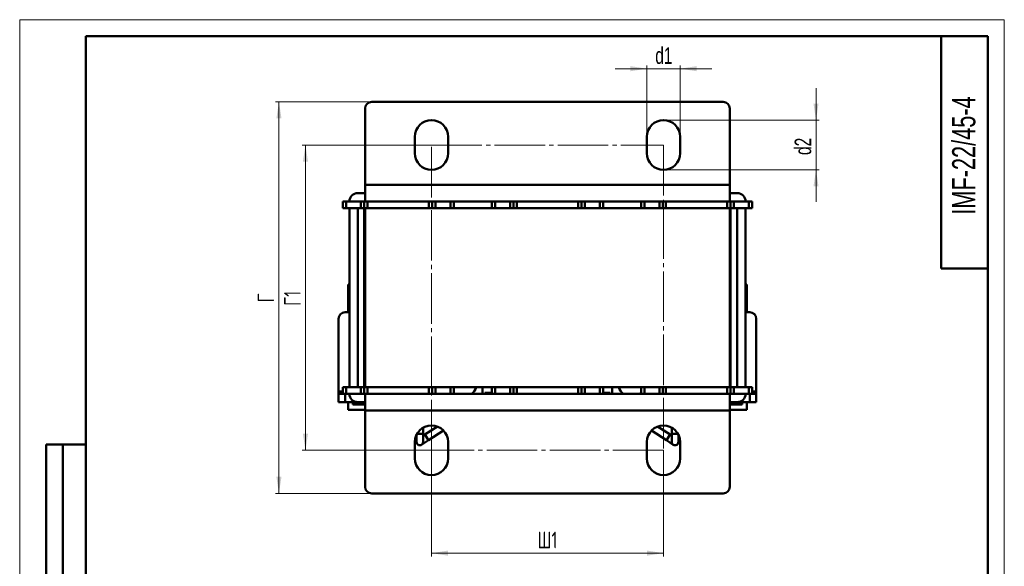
# Model space of a CAD drawing. Header units: millimetres. Extents: x 0 to 297, y 0 to 420.
# Tile 2 of 2: x 0 to 297, y 255 to 420. Entities that reach past the tile are written whole.
import ezdxf

# ---------------------------------------------------------------- set-up
doc = ezdxf.new("R2010")
doc.units = ezdxf.units.MM
doc.linetypes.add('SLD-Осевая', pattern=[19.05, 15.24, -1.27, 1.27, -1.27])
doc.linetypes.add('SLD-Сплошная', pattern=[0])
doc.styles.add('SLDTEXTSTYLE0', font='TXT', dxfattribs={"width": 0.7})
doc.styles.add('SLDTEXTSTYLE1', font='TXT', dxfattribs={"width": 0.7, "bigfont": 'bigfont'})
doc.dimstyles.new('SLDDIMSTYLE0', dxfattribs={"dimtxt": 5, "dimasz": 5, "dimexe": 0, "dimexo": 0.0625, "dimgap": 1.25, "dimtad": 2, "dimdec": 1, "dimrnd": 1e-09, "dimzin": 12, "dimdsep": 46, "dimtxsty": 'SLDTEXTSTYLE0', "dimsah": 1, "dimcen": 0.09, "dimadec": 0, "dimazin": 3, "dimtfac": 1, "dimtdec": 3, "dimtofl": 0, "dimtmove": 0, "dimatfit": 3, "dimfxl": 0, "dimfrac": 2, "dimtolj": 1, "dimtzin": 12, "dimarcsym": 0})
doc.dimstyles.new('SLDDIMSTYLE1', dxfattribs={"dimtxt": 5, "dimasz": 5, "dimexe": 0, "dimexo": 0.0625, "dimgap": 1.25, "dimtad": 2, "dimdec": 1, "dimrnd": 1e-09, "dimzin": 12, "dimdsep": 46, "dimtxsty": 'SLDTEXTSTYLE0', "dimsah": 1, "dimcen": 0.09, "dimadec": 0, "dimazin": 3, "dimtfac": 1, "dimtdec": 3, "dimtmove": 0, "dimatfit": 0, "dimfxl": 0, "dimfrac": 2, "dimtolj": 1, "dimtzin": 12, "dimarcsym": 0})

# ---------------------------------------------------------------- blocks, each defined once
blk = doc.blocks.new('_D_2')
at = {"color": 7, "linetype": 'SLD-Сплошная', "lineweight": 0}
for p, q in [((124.2, 290.23), (124.2, 258.24)), ((194.2, 290.23), (194.2, 258.24)), ((194.2, 259.24), (124.2, 259.24))]:
    blk.add_line(p, q, dxfattribs=at)
at = {"color": 7, "linetype": 'SLD-Сплошная', "lineweight": 18}
for points in [[(124.2, 259.24), (129.2, 258.47), (129.2, 260.01)], [(194.2, 259.24), (189.2, 260.01), (189.2, 258.47)]]:
    blk.add_solid(points, dxfattribs=at)
at = {"color": 7, "linetype": 'SLD-Сплошная', "lineweight": 18, "insert": (156.18, 265.69), "char_height": 5, "attachment_point": 1, "style": 'SLDTEXTSTYLE1'}
blk.add_mtext('Ш1', dxfattribs=at)
blk = doc.blocks.new('_D_3')
at = {"color": 7, "linetype": 'SLD-Сплошная', "lineweight": 0}
for p, q in [((124.19, 382.24), (85.2, 382.24)), ((86.2, 290.24), (86.2, 382.24)), ((124.19, 290.24), (85.2, 290.24))]:
    blk.add_line(p, q, dxfattribs=at)
at = {"color": 7, "linetype": 'SLD-Сплошная', "lineweight": 18}
for points in [[(86.2, 382.24), (85.43, 377.24), (86.97, 377.24)], [(86.2, 290.24), (86.97, 295.24), (85.43, 295.24)]]:
    blk.add_solid(points, dxfattribs=at)
at = {"color": 7, "linetype": 'SLD-Сплошная', "lineweight": 18, "insert": (79.75, 333.76), "char_height": 5, "attachment_point": 1, "rotation": 90, "style": 'SLDTEXTSTYLE1'}
blk.add_mtext('Г1', dxfattribs=at)
blk = doc.blocks.new('_D_4')
at = {"color": 7, "linetype": 'SLD-Сплошная', "lineweight": 0}
for p, q in [((106.19, 395.24), (77.2, 395.24)), ((78.2, 277.24), (78.2, 395.24)), ((106.19, 277.24), (77.2, 277.24))]:
    blk.add_line(p, q, dxfattribs=at)
at = {"color": 7, "linetype": 'SLD-Сплошная', "lineweight": 18}
for points in [[(78.2, 395.24), (77.43, 390.24), (78.97, 390.24)], [(78.2, 277.24), (78.97, 282.24), (77.43, 282.24)]]:
    blk.add_solid(points, dxfattribs=at)
at = {"color": 7, "linetype": 'SLD-Сплошная', "lineweight": 18, "insert": (71.75, 334.82), "char_height": 5, "attachment_point": 1, "rotation": 90, "style": 'SLDTEXTSTYLE1'}
blk.add_mtext('Г', dxfattribs=at)
blk = doc.blocks.new('_D_5')
at = {"color": 7, "linetype": 'SLD-Сплошная', "lineweight": 0}
for p, q in [((189.2, 405.24), (179.58, 405.24)), ((189.2, 384.75), (189.2, 406.24)), ((189.2, 405.24), (199.2, 405.24)), ((199.2, 384.75), (199.2, 406.24)), ((199.2, 405.24), (208.81, 405.24))]:
    blk.add_line(p, q, dxfattribs=at)
at = {"color": 7, "linetype": 'SLD-Сплошная', "lineweight": 18}
for points in [[(189.2, 405.24), (184.2, 406.01), (184.2, 404.47)], [(199.2, 405.24), (204.2, 404.47), (204.2, 406.01)]]:
    blk.add_solid(points, dxfattribs=at)
at = {"color": 7, "linetype": 'SLD-Сплошная', "lineweight": 18, "insert": (191.71, 411.69), "char_height": 5, "attachment_point": 1, "style": 'SLDTEXTSTYLE0'}
blk.add_mtext('d1', dxfattribs=at)
blk = doc.blocks.new('_D_6')
at = {"color": 7, "linetype": 'SLD-Сплошная', "lineweight": 0}
for p, q in [((240.2, 389.74), (240.2, 399.36)), ((194.21, 389.74), (241.2, 389.74)), ((240.2, 389.74), (240.2, 374.74)), ((194.21, 374.74), (241.2, 374.74)), ((240.2, 374.74), (240.2, 365.13))]:
    blk.add_line(p, q, dxfattribs=at)
at = {"color": 7, "linetype": 'SLD-Сплошная', "lineweight": 18}
for points in [[(240.2, 389.74), (240.97, 394.74), (239.43, 394.74)], [(240.2, 374.74), (239.43, 369.74), (240.97, 369.74)]]:
    blk.add_solid(points, dxfattribs=at)
at = {"color": 7, "linetype": 'SLD-Сплошная', "lineweight": 18, "insert": (233.75, 379.22), "char_height": 5, "attachment_point": 1, "rotation": 90, "style": 'SLDTEXTSTYLE0'}
blk.add_mtext('d2', dxfattribs=at)

msp = doc.modelspace()

# ---------------------------------------------------------------- linework, layer by layer
at = {"color": 7, "linetype": 'SLD-Сплошная', "lineweight": 18}
for p, q in [((0, 420), (297, 420)), ((0, 420), (0, 0)), ((297, 420), (297, 0))]:
    msp.add_line(p, q, dxfattribs=at)
at = {"color": 7, "linetype": 'SLD-Сплошная', "lineweight": 50}
for p, q in [((20, 415), (20, 5)), ((292, 415), (20, 415)), ((20, 415), (20, 5)), ((278, 415), (278, 345)), ((292, 5), (292, 415)), ((212.2, 395.24), (106.2, 395.24)), ((104.2, 393.24), (104.2, 370.24)), ((214.2, 370.24), (214.2, 393.24)), ((119.2, 384.74), (119.2, 379.74)), ((129.2, 379.74), (129.2, 384.74)), ((189.2, 384.74), (189.2, 379.74)), ((199.2, 379.74), (199.2, 384.74)), ((214.2, 370.24), (104.2, 370.24)), ((104.2, 365.24), (104.2, 370.24)), ((214.2, 370.24), (214.2, 365.24)), ((101.95, 367.74), (104.2, 367.74)), ((214.2, 367.74), (216.45, 367.74)), ((97.45, 363.24), (97.45, 365.24)), ((97.45, 365.24), (98.45, 365.24)), ((98.45, 363.24), (97.45, 363.24)), ((98.45, 365.24), (98.45, 363.24)), ((98.45, 365.24), (102.95, 365.24)), ((98.45, 363.24), (102.95, 363.24)), ((99.45, 309.24), (99.45, 363.24)), ((101.95, 309.24), (101.95, 363.24)), ((102.95, 363.24), (102.95, 365.24)), ((102.95, 365.24), (103.95, 365.24)), ((103.95, 363.24), (102.95, 363.24)), ((103.95, 363.24), (103.95, 365.24)), ((103.95, 365.24), (104.2, 365.24)), ((103.95, 309.24), (103.95, 363.24)), ((104.2, 363.24), (103.95, 363.24)), ((214.2, 365.24), (104.2, 365.24)), ((104.2, 309.24), (104.2, 363.24)), ((214.2, 363.24), (104.2, 363.24)), ((104.95, 365.24), (104.95, 363.24)), ((123.45, 363.24), (123.45, 365.24)), ((124.45, 365.24), (124.45, 363.24)), ((125.45, 365.24), (125.45, 363.24)), ((129.95, 363.24), (129.95, 365.24)), ((130.95, 365.24), (130.95, 363.24)), ((142.45, 363.24), (142.45, 365.24)), ((143.45, 365.24), (143.45, 363.24)), ((147.95, 363.24), (147.95, 365.24)), ((148.95, 363.24), (148.95, 365.24)), ((149.95, 365.24), (149.95, 363.24)), ((168.45, 363.24), (168.45, 365.24)), ((169.45, 365.24), (169.45, 363.24)), ((170.45, 365.24), (170.45, 363.24)), ((174.95, 363.24), (174.95, 365.24)), ((175.95, 365.24), (175.95, 363.24)), ((187.45, 363.24), (187.45, 365.24)), ((188.45, 365.24), (188.45, 363.24)), ((192.95, 363.24), (192.95, 365.24)), ((193.95, 363.24), (193.95, 365.24)), ((194.95, 365.24), (194.95, 363.24)), ((213.45, 363.24), (213.45, 365.24)), ((214.2, 365.24), (214.45, 365.24)), ((214.2, 309.24), (214.2, 363.24)), ((214.45, 363.24), (214.2, 363.24)), ((214.45, 365.24), (214.45, 363.24)), ((214.45, 365.24), (215.45, 365.24)), ((214.45, 363.24), (214.45, 309.24)), ((215.45, 363.24), (214.45, 363.24)), ((215.45, 365.24), (215.45, 363.24)), ((215.45, 365.24), (219.95, 365.24)), ((215.45, 363.24), (219.95, 363.24)), ((216.45, 363.24), (216.45, 309.24)), ((218.95, 363.24), (218.95, 309.24)), ((219.95, 363.24), (219.95, 365.24)), ((219.95, 365.24), (220.95, 365.24)), ((220.95, 363.24), (219.95, 363.24)), ((220.95, 365.24), (220.95, 363.24)), ((278, 345), (292, 345)), ((99.45, 340.24), (99.05, 340.24)), ((99.05, 340.24), (99.05, 331.84)), ((104.2, 340.24), (103.95, 340.24)), ((103.95, 338.64), (104.2, 338.64)), ((214.45, 340.24), (214.2, 340.24)), ((214.45, 338.64), (214.2, 338.64)), ((219.35, 340.24), (218.95, 340.24)), ((219.35, 340.24), (219.35, 331.84)), ((104.2, 334.64), (103.95, 334.64)), ((214.45, 334.64), (214.2, 334.64)), ((96.2, 307.98), (96.2, 329.84)), ((98.2, 331.84), (99.45, 331.84)), ((103.95, 329.84), (104.2, 329.84)), ((214.2, 329.84), (214.45, 329.84)), ((218.95, 331.84), (220.2, 331.84)), ((222.2, 329.84), (222.2, 307.98)), ((104.2, 327.04), (103.95, 327.04)), ((214.2, 327.04), (214.45, 327.04)), ((104.2, 324.87), (103.95, 324.9)), ((104.2, 324.59), (103.95, 324.58)), ((214.2, 325.84), (214.45, 325.84)), ((214.45, 324.84), (214.2, 324.87)), ((214.45, 324.58), (214.2, 324.59)), ((104.2, 323.37), (103.95, 323.35)), ((104.2, 322.59), (103.95, 322.57)), ((214.45, 323.35), (214.2, 323.37)), ((214.2, 323.34), (214.45, 323.33)), ((214.45, 322.57), (214.2, 322.59)), ((103.95, 320.12), (104.2, 320.09)), ((103.95, 319.33), (104.2, 319.32)), ((103.95, 318.1), (104.2, 318.09)), ((103.95, 317.84), (104.2, 317.81)), ((214.2, 320.09), (214.45, 320.12)), ((214.45, 319.36), (214.2, 319.34)), ((214.2, 319.32), (214.45, 319.33)), ((214.2, 318.09), (214.45, 318.1)), ((214.2, 317.81), (214.45, 317.78)), ((104.2, 316.84), (103.95, 316.85)), ((97.45, 307.24), (97.45, 309.24)), ((97.45, 309.24), (98.45, 309.24)), ((98.45, 309.24), (98.45, 307.24)), ((102.95, 309.24), (98.45, 309.24)), ((102.95, 307.24), (102.95, 309.24)), ((102.95, 309.24), (103.95, 309.24)), ((103.95, 307.24), (103.95, 309.24)), ((103.95, 309.24), (104.2, 309.24)), ((214.2, 309.24), (104.2, 309.24)), ((104.95, 309.24), (104.95, 307.24)), ((123.45, 307.24), (123.45, 309.24)), ((124.45, 309.24), (124.45, 307.24)), ((125.45, 309.24), (125.45, 307.24)), ((129.95, 307.24), (129.95, 309.24)), ((130.95, 309.24), (130.95, 307.24)), ((139.63, 309.24), (139.63, 307.24)), ((142.45, 307.24), (142.45, 309.24)), ((143.45, 309.24), (143.45, 307.24)), ((147.95, 307.24), (147.95, 309.24)), ((148.95, 307.24), (148.95, 309.24)), ((149.95, 309.24), (149.95, 307.24)), ((168.45, 307.24), (168.45, 309.24)), ((169.45, 309.24), (169.45, 307.24)), ((170.45, 309.24), (170.45, 307.24)), ((174.95, 307.24), (174.95, 309.24)), ((175.95, 309.24), (175.95, 307.24)), ((178.76, 309.24), (178.76, 307.24)), ((187.45, 307.24), (187.45, 309.24)), ((188.45, 309.24), (188.45, 307.24)), ((192.95, 307.24), (192.95, 309.24)), ((193.95, 307.24), (193.95, 309.24)), ((194.95, 309.24), (194.95, 307.24)), ((213.45, 307.24), (213.45, 309.24)), ((214.2, 309.24), (214.45, 309.24)), ((214.45, 309.24), (214.45, 307.24)), ((214.45, 309.24), (215.45, 309.24)), ((215.45, 309.24), (215.45, 307.24)), ((219.95, 309.24), (215.45, 309.24)), ((219.95, 307.24), (219.95, 309.24)), ((219.95, 309.24), (220.95, 309.24)), ((220.95, 309.24), (220.95, 307.24)), ((96.2, 307.98), (96.2, 307.24)), ((96.2, 304.74), (96.2, 307.24)), ((96.2, 307.24), (97.45, 307.24)), ((98.45, 307.24), (97.45, 307.24)), ((98.2, 307.24), (98.2, 304.74)), ((102.95, 307.24), (98.45, 307.24)), ((103.95, 307.24), (102.95, 307.24)), ((104.2, 307.24), (103.95, 307.24)), ((104.2, 302.24), (104.2, 307.24)), ((104.2, 307.24), (214.2, 307.24)), ((214.2, 307.24), (214.2, 302.24)), ((214.45, 307.24), (214.2, 307.24)), ((215.45, 307.24), (214.45, 307.24)), ((219.95, 307.24), (215.45, 307.24)), ((220.95, 307.24), (219.95, 307.24)), ((220.2, 304.74), (220.2, 307.24)), ((220.95, 307.24), (222.2, 307.24)), ((222.2, 307.24), (222.2, 307.98)), ((222.2, 307.24), (222.2, 304.74)), ((98.2, 304.74), (96.2, 304.74)), ((98.2, 304.74), (101.95, 304.74)), ((99.05, 304.74), (99.05, 302.44)), ((100.45, 304.04), (100.45, 304.74)), ((104.2, 304.04), (100.45, 304.04)), ((104.2, 304.74), (101.95, 304.74)), ((216.45, 304.74), (214.2, 304.74)), ((214.2, 304.04), (217.95, 304.04)), ((216.45, 304.74), (220.2, 304.74)), ((217.95, 304.04), (217.95, 304.74)), ((219.35, 304.74), (219.35, 302.44)), ((222.2, 304.74), (220.2, 304.74)), ((99.05, 302.44), (104.2, 302.44)), ((104.2, 302.24), (104.2, 279.24)), ((104.2, 302.24), (214.2, 302.24)), ((219.35, 302.44), (214.2, 302.44)), ((214.2, 279.24), (214.2, 302.24)), ((121.7, 295.24), (121.7, 297.07)), ((125.98, 297.42), (122.24, 294.95)), ((196.16, 294.95), (192.42, 297.42)), ((196.7, 297.07), (196.7, 295.24)), ((119.7, 294.92), (119.7, 292.74)), ((121.7, 292.74), (121.7, 295.24)), ((122.24, 294.95), (121.7, 294.6)), ((123.34, 293.28), (127.79, 296.22)), ((190.6, 296.22), (195.06, 293.28)), ((196.7, 294.6), (196.16, 294.95)), ((196.7, 295.24), (196.7, 292.74)), ((198.7, 292.74), (198.7, 294.92)), ((8, 172), (8, 292)), ((20, 292), (8, 292)), ((8, 172), (8, 292)), ((13, 172), (13, 292)), ((13, 172), (13, 292)), ((119.2, 292.74), (119.2, 287.74)), ((121.25, 291.91), (123.34, 293.28)), ((129.2, 287.74), (129.2, 292.74)), ((189.2, 292.74), (189.2, 287.74)), ((195.06, 293.28), (197.15, 291.91)), ((199.2, 287.74), (199.2, 292.74)), ((106.2, 277.24), (212.2, 277.24))]:
    msp.add_line(p, q, dxfattribs=at)
at = {"color": 7, "linetype": 'SLD-Осевая', "lineweight": 18}
for p, q in [((124.2, 382.24), (194.2, 382.24)), ((124.2, 290.24), (124.2, 382.24)), ((194.2, 382.24), (194.2, 290.24)), ((194.2, 290.24), (124.2, 290.24))]:
    msp.add_line(p, q, dxfattribs=at)
at = {"color": 8, "linetype": 'SLD-Сплошная', "lineweight": 50}
for p, q in [((97.45, 307.98), (96.2, 307.98)), ((142.11, 307.59), (140.28, 307.59)), ((178.11, 307.59), (176.28, 307.59)), ((222.2, 307.98), (220.95, 307.98)), ((119.87, 295.24), (121.7, 295.24)), ((123.34, 293.28), (122.24, 294.95)), ((196.16, 294.95), (195.06, 293.28)), ((196.7, 295.24), (197.15, 295.24)), ((197.15, 295.24), (198.53, 295.24))]:
    msp.add_line(p, q, dxfattribs=at)
at = {"color": 7, "linetype": 'SLD-Сплошная', "lineweight": 50, "flags": 128}
for points in [[(103.95, 325.84), (104.06, 325.84), (104.2, 325.84)], [(103.95, 323.33), (104.01, 323.33), (104.2, 323.34)], [(104.2, 319.34), (104.01, 319.35), (103.95, 319.36)], [(214.45, 316.85), (214.33, 316.84), (214.2, 316.84)], [(131.3, 307.24), (131.09, 307.43), (130.95, 307.57)], [(187.45, 307.57), (187.3, 307.43), (187.09, 307.24)]]:
    msp.add_lwpolyline(points, dxfattribs=at)
at = {"color": 7, "linetype": 'SLD-Сплошная', "lineweight": 50}
for centre, radius, start, end in [((106.2, 393.24), 2, 90, 180), ((212.2, 393.24), 2, 0, 90), ((124.2, 384.74), 5, 0, 180), ((194.2, 384.74), 5, 0, 180), ((124.2, 379.74), 5, 180, 0), ((194.2, 379.74), 5, 180, 0), ((101.95, 365.24), 2.5, 90, 180), ((216.45, 365.24), 2.5, 0, 90), ((98.2, 329.84), 2, 90, 180), ((220.2, 329.84), 2, 0, 90), ((133.83, 310.34), 4, 309.195, 344.038), ((184.56, 310.34), 4, 195.962, 230.805), ((101.95, 307.24), 2.5, 180, 270), ((216.45, 307.24), 2.5, 270, 0), ((124.2, 292.74), 5, 0, 180), ((194.2, 292.74), 5, 0, 180), ((120.7, 292.74), 1, 180, 0), ((197.7, 292.74), 1, 180, 236.6336), ((197.7, 292.74), 1, 236.6336, 0), ((124.2, 287.74), 5, 180, 0), ((194.2, 287.74), 5, 180, 0), ((106.2, 279.24), 2, 180, 270), ((212.2, 279.24), 2, 270, 0)]:
    msp.add_arc(centre, radius, start, end, dxfattribs=at)

# ---------------------------------------------------------------- texts
at = {"color": 7, "linetype": 'Continuous', "lineweight": 0, "insert": (281.26, 379.07), "char_height": 7, "attachment_point": 2, "rotation": 90, "style": 'SLDTEXTSTYLE0'}
msp.add_mtext('IMF-22/45-4', dxfattribs=at)

# ---------------------------------------------------------------- dimensions: what is measured, and where the dimension line sits
at = {"color": 7, "linetype": 'SLD-Сплошная', "lineweight": 18}
for base, p1, p2, text, dimstyle, picture, middle in [((199.2, 405.24), (189.2, 384.74), (199.2, 384.74), 'd1', 'SLDDIMSTYLE1', '_D_5', (194.2, 405.24)), ((124.2, 259.24), (194.2, 290.24), (124.2, 290.24), 'Ш1', 'SLDDIMSTYLE0', '_D_2', (159.2, 259.24))]:
    dim = msp.add_linear_dim(base=base, p1=p1, p2=p2, text=text, dimstyle=dimstyle, dxfattribs=at)
    dim.commit()
    dim.dimension.update_dxf_attribs({"geometry": picture, "text_midpoint": middle, "dimtype": 160})
for base, p1, p2, text, dimstyle, picture, middle in [((240.2, 374.74), (194.2, 389.74), (194.2, 374.74), 'd2', 'SLDDIMSTYLE1', '_D_6', (240.2, 382.24)), ((78.2, 395.24), (106.2, 277.24), (106.2, 395.24), 'Г', 'SLDDIMSTYLE0', '_D_4', (78.2, 336.24)), ((86.2, 382.24), (124.2, 290.24), (124.2, 382.24), 'Г1', 'SLDDIMSTYLE0', '_D_3', (86.2, 336.24))]:
    dim = msp.add_linear_dim(base=base, p1=p1, p2=p2, angle=90, text=text, dimstyle=dimstyle, dxfattribs=at)
    dim.commit()
    dim.dimension.update_dxf_attribs({"geometry": picture, "text_midpoint": middle, "dimtype": 160})

doc.saveas('drawing.dxf')
